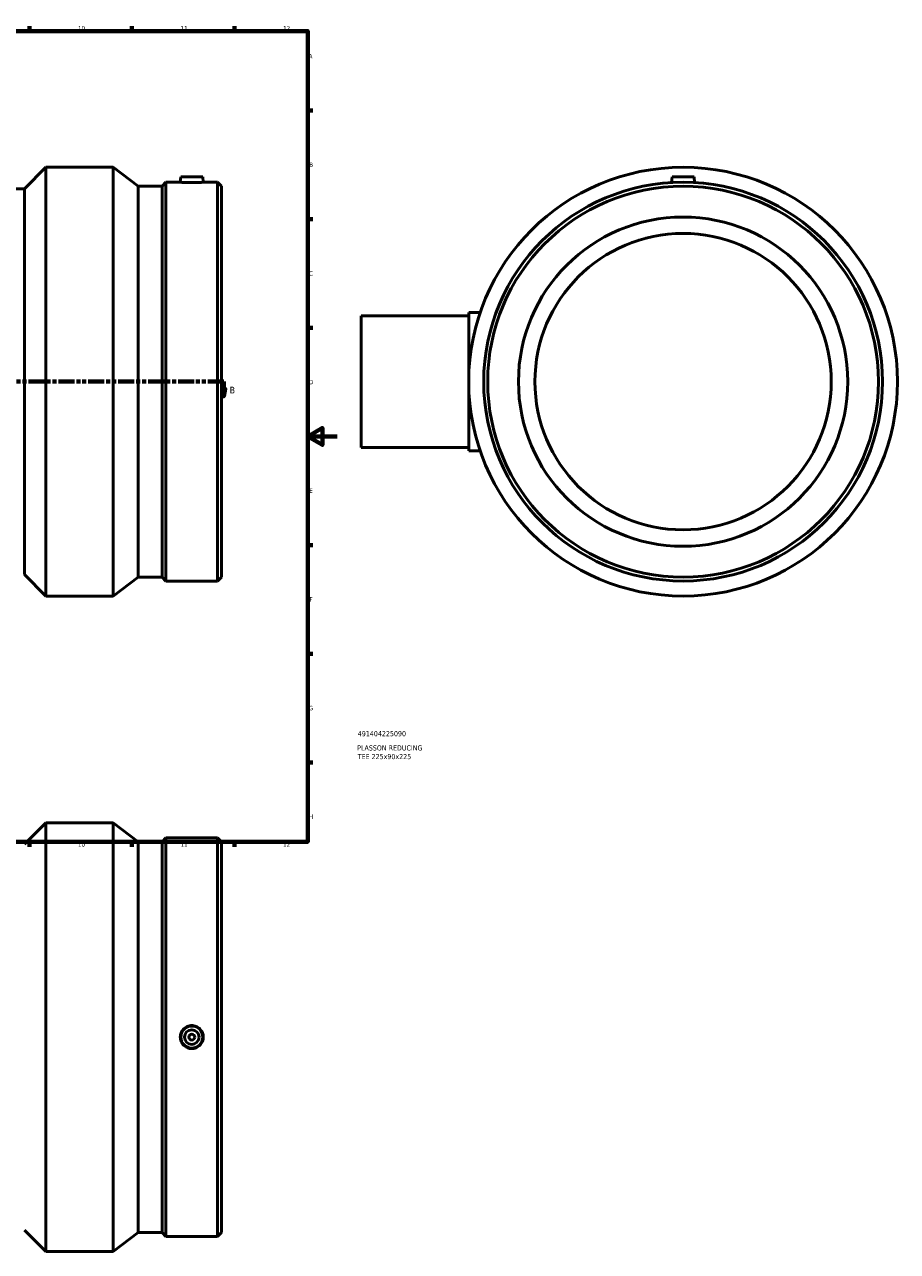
# Model space of a CAD drawing. Header units: millimetres. Extents: x -208 to 1425, y -260 to 1413.
# Tile 3 of 6: x 627 to 1224, y -260 to 578. Entities that reach past the tile are written whole.
import ezdxf

# ---------------------------------------------------------------- set-up
doc = ezdxf.new("R2010")
doc.units = ezdxf.units.MM
doc.linetypes.add('DOUBLE_DASH_CHAIN', pattern=[1.2403, 0.6614, -0.0827, 0.1654, -0.0827, 0.1654, -0.0827])
for name, color, linetype, lineweight in [('Border (ANSI)', 7, 'Continuous', 70), ('Section Line (ANSI)', 7, 'DOUBLE_DASH_CHAIN', 70), ('Title (ISO)', 7, 'Continuous', 50), ('Visible (ANSI)', 7, 'Continuous', 50)]:
    doc.layers.add(name, color=color, linetype=linetype, lineweight=lineweight)
doc.styles.add('Label Text (ANSI)', font='tahoma.ttf')
doc.styles.add('Note Text (ANSI)', font='tahoma.ttf')
doc.styles.add('Note Text (ISO)', font='tahoma.ttf')

# ---------------------------------------------------------------- blocks, each defined once
blk = doc.blocks.new('Borders Default Border')
at = {"layer": 'Border (ANSI)'}
for p, q in [((630.75, 574), (630.75, 577.45)), ((700.83, 574), (700.83, 577.45)), ((770.92, 574), (770.92, 577.45)), ((821, 519.75), (824.45, 519.75)), ((821, 445.5), (824.45, 445.5)), ((821, 371.25), (824.45, 371.25)), ((821, 222.75), (824.45, 222.75)), ((821, 148.5), (824.45, 148.5)), ((821, 74.25), (824.45, 74.25)), ((630.75, 20), (630.75, 16.55)), ((700.83, 20), (700.83, 16.55)), ((770.92, 20), (770.92, 16.55))]:
    blk.add_line(p, q, dxfattribs=at)
at = {"layer": 'Border (ANSI)', "flags": 128}
for points in [[(20, 20), (20, 574), (821, 574), (821, 20), (20, 20)], [(841, 297), (821, 297), (831, 302.77), (831, 291.23), (821, 297)]]:
    blk.add_lwpolyline(points, dxfattribs=at)
at = {"layer": 'Border (ANSI)', "attachment_point": 7, "style": 'Note Text (ANSI)'}
for s, insert, char_height in [('10', (663.96, 574.34), 3.048), ('11', (734.04, 574.4), 3.048), ('12', (804.13, 574.4), 3.048), ('A', (821.63, 555.35), 3.05), ('B', (821.99, 481.1), 3.05), ('C', (821.8, 406.8), 3.05), ('D', (821.81, 332.6), 3.05), ('E', (822.05, 258.35), 3.05), ('F', (822.14, 184.1), 3.05), ('G', (821.66, 109.79), 3.05), ('H', (821.81, 35.6), 3.05), ('10', (663.96, 16.49), 3.048), ('11', (734.04, 16.55), 3.048), ('12', (804.13, 16.55), 3.048)]:
    blk.add_mtext(s, dxfattribs=dict(at, insert=insert, char_height=char_height))
blk = doc.blocks.new('Title Blocks ISO')
at = {"layer": 'Title (ISO)', "style": 'Note Text (ISO)'}
for tag, p in [('PART_NUMBER_001', (34.13, 72.11)), ('DESCRIPTION_001', (33.74, 62.38)), ('DESCRIPTION_002', (34.09, 56.47))]:
    blk.add_attdef(tag, p, '', height=3.5, dxfattribs=at)
blk = doc.blocks.new('2dTransSection0')
at = {"layer": 'Section Line (ANSI)', "linetype": 'Continuous'}
for p, q in [((240.73, 329.43), (241.73, 324.43)), ((242.73, 329.43), (240.73, 329.43)), ((241.73, 334.43), (252.57, 334.43)), ((241.73, 334.43), (241.73, 329.43)), ((241.73, 329.43), (241.73, 324.43)), ((241.73, 324.43), (242.73, 329.43)), ((752.77, 334.43), (763.61, 334.43)), ((762.61, 329.43), (763.61, 324.43)), ((764.61, 329.43), (762.61, 329.43)), ((763.61, 334.43), (763.61, 329.43)), ((763.61, 329.43), (763.61, 324.43)), ((763.61, 324.43), (764.61, 329.43))]:
    blk.add_line(p, q, dxfattribs=at)
at = {"layer": 'Section Line (ANSI)', "linetype": 'DOUBLE_DASH_CHAIN', "ltscale": 16.48111}
blk.add_line((241.73, 334.43), (763.61, 334.43), dxfattribs=at)
at = {"layer": 'Section Line (ANSI)', "linetype": 'Continuous', "flags": 128}
for points in [[(240.73, 329.43), (241.73, 324.43), (242.73, 329.43), (240.73, 329.43)], [(762.61, 329.43), (763.61, 324.43), (764.61, 329.43), (762.61, 329.43)]]:
    blk.add_lwpolyline(points, dxfattribs=at)
at = {"layer": 'Section Line (ANSI)'}
for points in [[(240.73, 329.43), (241.73, 324.43), (242.73, 329.43), (240.73, 329.43)], [(762.61, 329.43), (763.61, 324.43), (764.61, 329.43), (762.61, 329.43)]]:
    blk.add_solid(points, dxfattribs=at)
at = {"layer": 'Section Line (ANSI)', "char_height": 4.57, "attachment_point": 7, "style": 'Label Text (ANSI)'}
for insert in [(234.99, 326.36), (767.57, 326.36)]:
    blk.add_mtext('B', dxfattribs=dict(at, insert=insert))

msp = doc.modelspace()

# ---------------------------------------------------------------- linework, layer by layer
at = {"layer": 'Visible (ANSI)'}
for p, q in [((627.416, 466.277), (642.066, 480.927)), ((642.066, 187.927), (642.066, 480.927)), ((642.066, 480.927), (687.931, 480.927)), ((687.931, 187.927), (687.931, 480.927)), ((705.098, 467.947), (687.931, 480.927)), ((721.365, 467.947), (724.089, 470.672)), ((724.089, 198.182), (724.089, 470.672)), ((724.089, 470.672), (733.869, 470.672)), ((734.198, 474.427), (733.869, 470.672)), ((749.198, 474.427), (734.198, 474.427)), ((749.198, 474.427), (749.526, 470.672)), ((749.526, 470.672), (759.306, 470.672)), ((759.306, 198.182), (759.306, 470.672)), ((762.031, 467.947), (759.306, 470.672)), ((1069.964, 474.427), (1069.615, 470.446)), ((1069.964, 474.427), (1084.964, 474.427)), ((1084.964, 474.427), (1085.312, 470.446)), ((402.646, 466.277), (627.416, 466.277)), ((627.416, 202.577), (627.416, 466.277)), ((705.098, 200.907), (705.098, 467.947)), ((705.098, 467.947), (721.365, 467.947)), ((721.365, 200.907), (721.365, 467.947)), ((762.031, 200.907), (762.031, 467.947)), ((857.464, 379.427), (857.464, 289.427)), ((857.464, 379.427), (930.964, 379.427)), ((930.964, 287.177), (930.964, 381.677)), ((930.964, 381.677), (938.793, 381.677)), ((857.464, 289.427), (930.964, 289.427)), ((930.964, 287.177), (938.793, 287.177)), ((627.416, 202.577), (642.066, 187.927)), ((705.098, 200.907), (687.931, 187.927)), ((705.098, 200.907), (721.365, 200.907)), ((721.365, 200.907), (724.089, 198.182)), ((724.089, 198.182), (759.306, 198.182)), ((762.031, 200.907), (759.306, 198.182)), ((642.066, 187.927), (687.931, 187.927)), ((627.416, 18.379), (642.066, 33.029)), ((642.066, -259.971), (642.066, 33.029)), ((642.066, 33.029), (687.931, 33.029)), ((687.931, -259.971), (687.931, 33.029)), ((705.098, 20.049), (687.931, 33.029)), ((705.098, -246.991), (705.098, 20.049)), ((705.098, 20.049), (721.365, 20.049)), ((721.365, 20.049), (724.089, 22.774)), ((721.365, -246.991), (721.365, 20.049)), ((724.089, -249.716), (724.089, 22.774)), ((724.089, 22.774), (759.306, 22.774)), ((759.306, -249.716), (759.306, 22.774)), ((762.031, 20.049), (759.306, 22.774)), ((762.031, -246.991), (762.031, 20.049)), ((627.416, -245.321), (642.066, -259.971)), ((705.098, -246.991), (687.931, -259.971)), ((705.098, -246.991), (721.365, -246.991)), ((721.365, -246.991), (724.089, -249.716)), ((724.089, -249.716), (759.306, -249.716)), ((762.031, -246.991), (759.306, -249.716)), ((642.066, -259.971), (687.931, -259.971))]:
    msp.add_line(p, q, dxfattribs=at)
for centre, radius in [((1077.464, 334.427), 146.5), ((1077.464, 334.427), 136.245), ((1077.464, 334.427), 133.52), ((1077.464, 334.427), 112.5), ((1077.464, 334.427), 101.25), ((741.698, -113.471), 7.5), ((741.698, -113.471), 5), ((741.698, -113.471), 2)]:
    msp.add_circle(centre, radius, dxfattribs=at)
for points, knots in [([(741.698, 470.446), (740.713, 470.446), (739.663, 470.458), (737.733, 470.501), (736.853, 470.531), (735.464, 470.588), (734.863, 470.618), (734.065, 470.661), (733.869, 470.672), (733.869, 470.672)], [0, 0, 0, 0, 0.2954182, 0.2954182, 0.5908365, 0.5908365, 0.8860843, 0.8860843, 1.1813321, 1.1813321, 1.1813321, 1.1813321]), ([(749.526, 470.672), (749.526, 470.672), (749.33, 470.661), (748.533, 470.618), (747.932, 470.588), (746.543, 470.531), (745.663, 470.501), (743.733, 470.458), (742.683, 470.446), (741.698, 470.446)], [3.5439962, 3.5439962, 3.5439962, 3.5439962, 3.839244, 3.839244, 4.1344918, 4.1344918, 4.42991, 4.42991, 4.7253282, 4.7253282, 4.7253282, 4.7253282]), ([(741.698, -121.32), (740.713, -121.32), (739.663, -121.122), (737.733, -120.319), (736.853, -119.714), (735.464, -118.32), (734.863, -117.437), (734.065, -115.505), (733.869, -114.455), (733.869, -112.487), (734.065, -111.437), (734.863, -109.505), (735.464, -108.623), (736.853, -107.228), (737.733, -106.623), (739.663, -105.821), (740.713, -105.623), (742.683, -105.623), (743.733, -105.821), (745.663, -106.623), (746.543, -107.228), (747.932, -108.623), (748.533, -109.505), (749.33, -111.437), (749.526, -112.487), (749.526, -114.455), (749.33, -115.505), (748.533, -117.437), (747.932, -118.32), (746.543, -119.714), (745.663, -120.319), (743.733, -121.122), (742.683, -121.32), (741.698, -121.32)], [0, 0, 0, 0, 0.2954182, 0.2954182, 0.5908365, 0.5908365, 0.8860843, 0.8860843, 1.1813321, 1.1813321, 1.4765799, 1.4765799, 1.7718277, 1.7718277, 2.0672459, 2.0672459, 2.3626641, 2.3626641, 2.6580823, 2.6580823, 2.9535006, 2.9535006, 3.2487484, 3.2487484, 3.5439962, 3.5439962, 3.839244, 3.839244, 4.1344918, 4.1344918, 4.42991, 4.42991, 4.7253282, 4.7253282, 4.7253282, 4.7253282])]:
    msp.add_open_spline(points, degree=3, knots=knots, dxfattribs=at)

# ---------------------------------------------------------------- block references
msp.add_blockref('Borders Default Border', (0, 0))
msp.add_blockref('Title Blocks ISO', (821, 20)).add_auto_attribs({'PART_NUMBER_001': '491404225090', 'DESCRIPTION_001': 'PLASSON REDUCING', 'DESCRIPTION_002': 'TEE 225x90x225'})
at = {"layer": 'Section Line (ANSI)'}
msp.add_blockref('2dTransSection0', (0, 0), dxfattribs=at)

doc.saveas('drawing.dxf')
